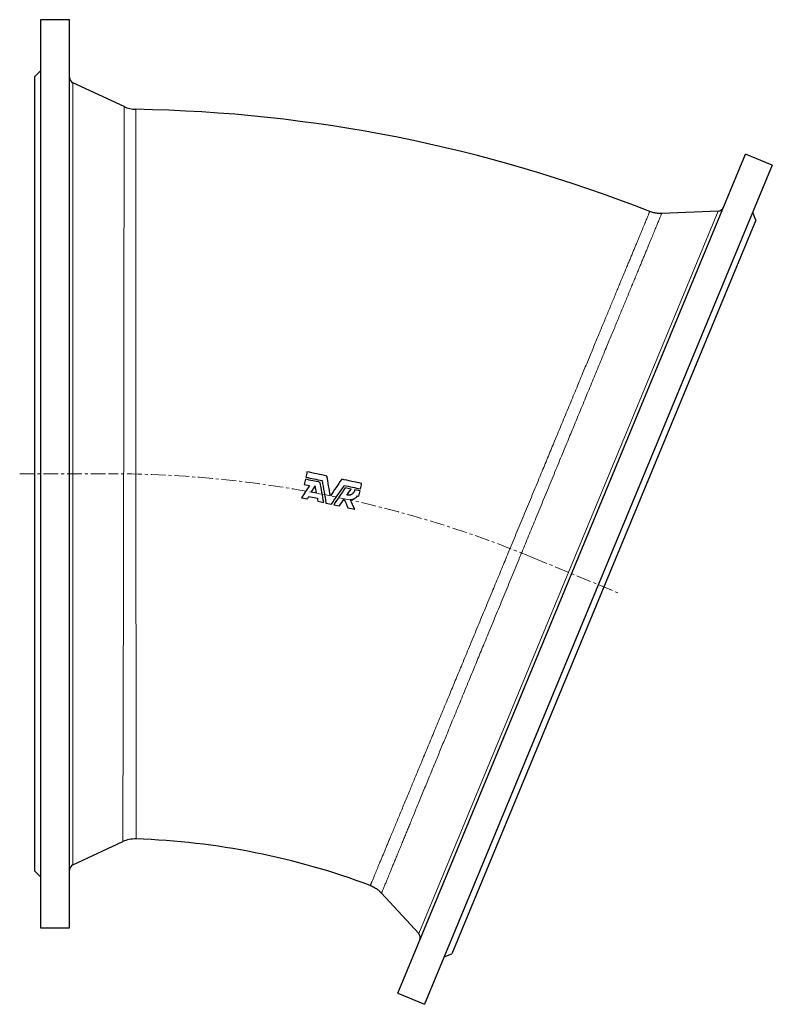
# Model space of a CAD drawing. Header units: millimetres. Extents: x 183 to 1940, y 92 to 1997.
# Tile 3 of 4: x 193 to 839, y 1116 to 1961. Entities that reach past the tile are written whole.
import ezdxf

# ---------------------------------------------------------------- set-up
doc = ezdxf.new("R2010")
doc.units = ezdxf.units.MM
doc.linetypes.add('CENTERX2', pattern=[20.32, 12.7, -2.54, 2.54, -2.54])
doc.layers.add('FORMAT', color=7, linetype='Continuous')

msp = doc.modelspace()

# ---------------------------------------------------------------- linework, layer by layer
at = {"color": 7, "linetype": 'Continuous', "lineweight": 25}
for p, q in [((235.82, 1961.48), (210.82, 1961.48)), ((210.82, 1961.48), (210.82, 1181.48)), ((235.82, 1181.48), (235.82, 1961.48)), ((210.82, 1917.48), (205.82, 1912.48)), ((205.82, 1912.48), (205.82, 1230.48)), ((282.67, 1886.84), (238.71, 1907.34)), ((282.66, 1886.82), (282.66, 1886.82)), ((292.8, 1884.47), (292.8, 1884.47)), ((517.52, 1125.45), (816.02, 1846.07)), ((839.11, 1836.51), (816.02, 1846.07)), ((839.11, 1836.51), (540.62, 1115.88)), ((792.63, 1797.15), (744.18, 1795.04)), ((824.98, 1789.32), (822.28, 1795.86)), ((824.98, 1789.32), (563.99, 1159.24)), ((437.31, 1562.38), (441.7, 1561.43)), ((443.34, 1556.11), (447.74, 1555.16)), ((477.49, 1558.4), (472.48, 1559.47)), ((485.19, 1556.74), (480.72, 1557.7)), ((434.84, 1550.93), (439.81, 1549.86)), ((441.28, 1552.11), (448.56, 1550.54)), ((449.03, 1547.87), (454.03, 1546.79)), ((482.89, 1552.56), (484.23, 1552.27)), ((455.96, 1546.37), (460.64, 1545.37)), ((462.57, 1544.95), (467.57, 1543.87)), ((474.84, 1542.31), (480.65, 1541.06)), ((238.71, 1235.63), (281.53, 1255.6)), ((205.82, 1230.48), (210.82, 1225.48)), ((503.66, 1211.41), (535.58, 1176.58)), ((210.82, 1181.48), (235.82, 1181.48)), ((557.46, 1156.53), (563.99, 1159.24)), ((517.52, 1125.45), (540.62, 1115.88))]:
    msp.add_line(p, q, dxfattribs=at)
at = {"color": 8, "linetype": 'Continuous', "lineweight": 18}
for p, q in [((238.71, 1907.34), (238.71, 1571.48)), ((535.58, 1176.58), (792.63, 1797.15)), ((238.71, 1571.48), (238.71, 1235.63))]:
    msp.add_line(p, q, dxfattribs=at)
at = {"color": 7, "linetype": 'Continuous', "lineweight": 25}
for centre, radius, start, end in [((240.82, 1911.87), 5, 180, 245), ((293.23, 1909.5), 25, 245.02201, 269.02742), ((271.45, 624.48), 1260.2, 68.47086, 89.02912), ((792.41, 1802.15), 5, 272.5, 337.5), ((292.08, 1232.93), 25, 88.05819, 114.96771), ((271.45, 624.48), 633.8, 69.44191, 88.05803), ((240.82, 1231.1), 5, 115, 180), ((531.89, 1173.2), 5, 337.5, 42.5)]:
    msp.add_arc(centre, radius, start, end, dxfattribs=at)
at = {"color": 8, "linetype": 'Continuous', "lineweight": 18}
for points, knots in [([(281.52, 1255.62), (281.52, 1255.61), (281.52, 1255.6), (281.52, 1255.84), (281.52, 1256.32), (281.52, 1257.06), (281.52, 1258.03), (281.53, 1259.18), (281.53, 1260.46), (281.54, 1261.83), (281.54, 1263.37), (281.55, 1265.07), (281.56, 1267.06), (281.56, 1269.37), (281.57, 1272.04), (281.58, 1274.94), (281.59, 1278.06), (281.6, 1281.41), (281.61, 1284.98), (281.63, 1288.77), (281.64, 1292.56), (281.65, 1296.32), (281.66, 1300), (281.67, 1303.83), (281.68, 1307.8), (281.7, 1312.18), (281.71, 1316.98), (281.73, 1322.26), (281.74, 1327.72), (281.76, 1333.36), (281.77, 1339.19), (281.79, 1345.2), (281.81, 1351.38), (281.82, 1357.39), (281.84, 1363.2), (281.85, 1368.78), (281.87, 1374.46), (281.88, 1380.26), (281.9, 1386.52), (281.91, 1393.29), (281.93, 1400.56), (281.95, 1407.97), (281.96, 1415.5), (281.98, 1423.15), (282, 1430.91), (282.02, 1438.79), (282.03, 1446.33), (282.05, 1453.54), (282.06, 1460.38), (282.08, 1467.29), (282.09, 1474.25), (282.11, 1481.7), (282.12, 1489.65), (282.14, 1498.11), (282.15, 1506.62), (282.17, 1515.19), (282.18, 1523.8), (282.2, 1532.44), (282.22, 1541.11), (282.23, 1549.35), (282.24, 1557.14), (282.25, 1564.47), (282.27, 1571.81), (282.28, 1579.15), (282.29, 1586.95), (282.3, 1595.19), (282.32, 1603.88), (282.33, 1612.54), (282.34, 1621.18), (282.36, 1629.77), (282.37, 1638.32), (282.38, 1646.82), (282.39, 1654.81), (282.4, 1662.3), (282.41, 1669.3), (282.42, 1676.25), (282.43, 1683.14), (282.44, 1690), (282.45, 1696.8), (282.46, 1703.57), (282.47, 1710.26), (282.48, 1716.87), (282.48, 1723.4), (282.49, 1729.85), (282.5, 1736.21), (282.51, 1742.48), (282.51, 1748.65), (282.52, 1754.85), (282.53, 1761.06), (282.54, 1767.26), (282.54, 1773.35), (282.55, 1779.31), (282.56, 1785.03), (282.56, 1790.53), (282.57, 1795.81), (282.57, 1800.96), (282.58, 1806), (282.58, 1810.92), (282.59, 1815.72), (282.59, 1820.39), (282.6, 1825.16), (282.6, 1830.01), (282.61, 1834.91), (282.61, 1839.6), (282.62, 1844.09), (282.62, 1848.37), (282.63, 1852.44), (282.63, 1856.29), (282.64, 1859.74), (282.64, 1862.81), (282.64, 1865.54), (282.64, 1868.11), (282.65, 1870.52), (282.65, 1872.91), (282.65, 1875.24), (282.65, 1877.47), (282.65, 1879.47), (282.66, 1881.23), (282.66, 1882.76), (282.66, 1884.04), (282.66, 1885.09), (282.66, 1885.85), (282.66, 1886.38), (282.66, 1886.69), (282.66, 1886.84), (282.66, 1886.82), (282.66, 1886.82)], [0, 0, 0, 0, 0.004737, 0.013532, 0.022327, 0.031125, 0.039923, 0.048719, 0.056116, 0.063517, 0.070919, 0.07832, 0.085718, 0.094516, 0.103318, 0.11212, 0.120918, 0.129717, 0.138519, 0.14732, 0.156119, 0.16352, 0.170923, 0.178328, 0.185732, 0.193133, 0.201933, 0.210737, 0.21954, 0.228341, 0.237141, 0.245945, 0.254748, 0.263548, 0.270951, 0.278356, 0.285762, 0.293167, 0.300569, 0.309369, 0.318172, 0.326976, 0.335776, 0.344576, 0.353379, 0.362183, 0.370983, 0.378384, 0.385789, 0.393195, 0.400599, 0.408001, 0.4168, 0.425602, 0.434404, 0.443202, 0.452001, 0.460803, 0.469605, 0.478403, 0.485804, 0.493207, 0.500612, 0.508015, 0.515415, 0.524212, 0.533012, 0.541813, 0.550609, 0.559406, 0.568206, 0.577007, 0.585804, 0.593202, 0.600604, 0.608007, 0.615409, 0.622808, 0.630277, 0.63775, 0.645224, 0.652696, 0.660166, 0.667636, 0.675108, 0.682582, 0.690055, 0.697524, 0.70543, 0.713338, 0.721249, 0.729157, 0.737063, 0.744544, 0.752027, 0.75951, 0.766991, 0.77454, 0.78209, 0.789641, 0.797189, 0.805983, 0.814781, 0.823578, 0.832373, 0.841167, 0.849964, 0.858762, 0.867556, 0.874953, 0.882353, 0.889753, 0.897153, 0.90455, 0.913344, 0.922142, 0.930939, 0.939734, 0.948528, 0.957325, 0.966123, 0.974917, 0.982314, 0.989714, 0.997115, 1, 1, 1, 1]), ([(292.8, 1884.47), (292.8, 1884.47), (292.8, 1884.48), (292.8, 1884.21), (292.8, 1883.7), (292.8, 1882.95), (292.8, 1881.96), (292.8, 1880.73), (292.8, 1879.34), (292.8, 1877.84), (292.8, 1876.26), (292.8, 1874.51), (292.8, 1872.61), (292.8, 1870.41), (292.8, 1867.87), (292.8, 1864.97), (292.8, 1861.85), (292.81, 1858.51), (292.81, 1854.94), (292.81, 1851.16), (292.81, 1847.16), (292.81, 1843.18), (292.81, 1839.25), (292.81, 1835.41), (292.81, 1831.42), (292.81, 1827.29), (292.81, 1823.01), (292.81, 1818.58), (292.81, 1813.99), (292.81, 1809.27), (292.81, 1804.4), (292.81, 1799.39), (292.81, 1794.23), (292.81, 1788.95), (292.81, 1783.56), (292.81, 1778.08), (292.81, 1772.5), (292.81, 1766.81), (292.81, 1761.01), (292.81, 1755.11), (292.81, 1749.1), (292.81, 1743), (292.81, 1736.8), (292.81, 1730.51), (292.81, 1724.01), (292.81, 1717.3), (292.82, 1710.37), (292.82, 1703.35), (292.82, 1696.26), (292.82, 1688.81), (292.82, 1681.02), (292.82, 1672.87), (292.82, 1664.64), (292.82, 1656.34), (292.82, 1647.97), (292.82, 1639.55), (292.82, 1631.07), (292.82, 1623), (292.83, 1615.35), (292.83, 1608.13), (292.83, 1600.88), (292.83, 1593.62), (292.83, 1585.9), (292.83, 1577.7), (292.83, 1569.04), (292.83, 1560.38), (292.83, 1551.73), (292.84, 1543.09), (292.84, 1534.48), (292.84, 1525.89), (292.84, 1517.79), (292.84, 1510.18), (292.84, 1503.05), (292.84, 1495.96), (292.85, 1488.91), (292.85, 1481.46), (292.85, 1473.63), (292.85, 1465.44), (292.85, 1457.33), (292.85, 1449.3), (292.86, 1441.37), (292.86, 1433.54), (292.86, 1425.81), (292.86, 1418.59), (292.86, 1411.88), (292.87, 1405.65), (292.87, 1399.51), (292.87, 1393.46), (292.87, 1387.13), (292.87, 1380.56), (292.88, 1373.75), (292.88, 1367.1), (292.88, 1360.61), (292.88, 1354.28), (292.89, 1348.11), (292.89, 1342.11), (292.89, 1336.6), (292.89, 1331.54), (292.89, 1326.91), (292.9, 1322.41), (292.9, 1318.05), (292.9, 1313.56), (292.9, 1308.98), (292.9, 1304.34), (292.91, 1299.9), (292.91, 1295.67), (292.91, 1291.65), (292.91, 1287.85), (292.91, 1284.26), (292.92, 1281.07), (292.92, 1278.24), (292.92, 1275.73), (292.92, 1273.39), (292.92, 1271.21), (292.92, 1269.06), (292.92, 1266.99), (292.92, 1265.03), (292.93, 1263.31), (292.93, 1261.82), (292.93, 1260.57), (292.93, 1259.55), (292.93, 1258.78), (292.93, 1258.27), (292.93, 1258), (292.93, 1257.89), (292.93, 1257.92), (292.93, 1257.92)], [0, 0, 0, 0, 0.0056809, 0.0144787, 0.0232731, 0.0320675, 0.0408654, 0.0496632, 0.0584576, 0.0658546, 0.0732546, 0.0806557, 0.0880557, 0.0954527, 0.1042471, 0.1130449, 0.1218427, 0.1306371, 0.1394315, 0.1482292, 0.157027, 0.1658214, 0.1732183, 0.1806183, 0.1880192, 0.1954192, 0.2028161, 0.2102974, 0.2177808, 0.2252642, 0.2327456, 0.2402941, 0.2478447, 0.2553953, 0.2629438, 0.2704136, 0.2778864, 0.2853603, 0.2928332, 0.3003029, 0.3077727, 0.3152455, 0.3227194, 0.3301923, 0.337662, 0.3455675, 0.3534766, 0.3613869, 0.3692961, 0.3772015, 0.3859986, 0.394799, 0.4035994, 0.4123964, 0.4211934, 0.4299938, 0.4387942, 0.4475913, 0.4549903, 0.4623923, 0.4697954, 0.4771974, 0.4845965, 0.4933953, 0.5021974, 0.5109995, 0.5197983, 0.528597, 0.5373992, 0.5462013, 0.5550001, 0.5624006, 0.5698041, 0.5772086, 0.5846121, 0.5920126, 0.6008127, 0.6096162, 0.6184196, 0.6272197, 0.6360198, 0.6448233, 0.6536267, 0.6624268, 0.6698285, 0.6772332, 0.6846389, 0.6920436, 0.6994453, 0.7082454, 0.7170489, 0.7258524, 0.7346525, 0.7434526, 0.7522561, 0.7610595, 0.7698597, 0.7772615, 0.7846664, 0.7920723, 0.7994772, 0.8068791, 0.815677, 0.8244784, 0.8332797, 0.8420777, 0.8508757, 0.8596771, 0.8684784, 0.8772764, 0.8846767, 0.89208, 0.8994842, 0.9068875, 0.9142878, 0.9230821, 0.9318797, 0.9406774, 0.9494717, 0.958266, 0.9670636, 0.9758613, 0.9846555, 0.9920527, 0.9994529, 1, 1, 1, 1]), ([(494.02, 1217.94), (494.02, 1217.94), (494.01, 1217.91), (494.08, 1218.09), (494.25, 1218.49), (494.5, 1219.08), (494.8, 1219.82), (495.16, 1220.68), (495.58, 1221.68), (496.06, 1222.85), (496.64, 1224.25), (497.33, 1225.92), (498.15, 1227.89), (499.06, 1230.09), (500.06, 1232.49), (501.14, 1235.1), (502.31, 1237.92), (503.57, 1240.95), (504.84, 1244.01), (506.1, 1247.06), (507.35, 1250.07), (508.66, 1253.22), (510.02, 1256.51), (511.53, 1260.15), (513.2, 1264.17), (515.04, 1268.6), (516.95, 1273.22), (518.94, 1278.01), (521, 1282.98), (523.13, 1288.11), (525.33, 1293.42), (527.48, 1298.6), (529.56, 1303.62), (531.56, 1308.45), (533.61, 1313.39), (535.7, 1318.44), (537.97, 1323.91), (540.43, 1329.83), (543.08, 1336.22), (545.78, 1342.73), (548.53, 1349.38), (551.33, 1356.14), (554.19, 1363.02), (557.08, 1370.01), (559.87, 1376.73), (562.53, 1383.15), (565.07, 1389.26), (567.63, 1395.44), (570.21, 1401.68), (572.98, 1408.36), (575.95, 1415.52), (579.11, 1423.14), (582.29, 1430.83), (585.5, 1438.57), (588.73, 1446.37), (591.99, 1454.22), (595.25, 1462.1), (598.36, 1469.6), (601.31, 1476.71), (604.08, 1483.41), (606.87, 1490.12), (609.65, 1496.85), (612.62, 1504), (615.76, 1511.58), (619.07, 1519.58), (622.38, 1527.57), (625.69, 1535.54), (628.98, 1543.49), (632.27, 1551.42), (635.54, 1559.31), (638.62, 1566.75), (641.51, 1573.73), (644.22, 1580.26), (646.91, 1586.76), (649.58, 1593.21), (652.4, 1600.02), (655.36, 1607.17), (658.46, 1614.64), (661.52, 1622.03), (664.55, 1629.33), (667.53, 1636.54), (670.48, 1643.65), (673.38, 1650.66), (676.09, 1657.19), (678.61, 1663.26), (680.94, 1668.89), (683.23, 1674.43), (685.49, 1679.88), (687.72, 1685.26), (689.92, 1690.56), (692.08, 1695.78), (694.2, 1700.89), (696.28, 1705.91), (698.32, 1710.84), (700.32, 1715.67), (702.27, 1720.38), (704.16, 1724.95), (706, 1729.38), (707.78, 1733.68), (709.51, 1737.85), (711.19, 1741.9), (712.81, 1745.81), (714.37, 1749.6), (715.89, 1753.25), (717.34, 1756.77), (718.74, 1760.14), (720.11, 1763.44), (721.44, 1766.66), (722.73, 1769.77), (723.96, 1772.73), (725.11, 1775.51), (726.24, 1778.24), (727.33, 1780.86), (728.37, 1783.38), (729.32, 1785.68), (730.19, 1787.77), (730.96, 1789.64), (731.65, 1791.3), (732.25, 1792.74), (732.73, 1793.9), (733.11, 1794.82), (733.4, 1795.52), (733.63, 1796.07), (733.79, 1796.46), (733.89, 1796.72), (733.9, 1796.74), (733.91, 1796.74)], [0, 0, 0, 0, 0.002988, 0.011783, 0.020579, 0.029372, 0.036768, 0.044166, 0.051566, 0.058965, 0.06636, 0.075152, 0.083946, 0.092741, 0.101532, 0.110324, 0.119118, 0.127913, 0.136704, 0.144098, 0.151496, 0.158894, 0.166291, 0.173686, 0.182479, 0.191276, 0.200073, 0.208867, 0.21766, 0.226457, 0.235254, 0.244048, 0.251444, 0.258843, 0.266243, 0.273642, 0.281038, 0.289836, 0.298636, 0.307437, 0.316234, 0.325032, 0.333832, 0.342633, 0.35143, 0.35883, 0.366232, 0.373635, 0.381037, 0.388437, 0.397236, 0.406039, 0.414842, 0.423642, 0.432441, 0.441244, 0.450047, 0.458847, 0.466248, 0.473653, 0.481058, 0.488462, 0.495864, 0.504663, 0.513467, 0.52227, 0.531069, 0.539869, 0.548672, 0.557476, 0.566275, 0.573677, 0.581081, 0.588487, 0.595892, 0.603293, 0.612092, 0.620894, 0.629696, 0.638494, 0.647293, 0.656095, 0.664897, 0.673695, 0.681096, 0.688499, 0.695904, 0.703307, 0.710708, 0.718193, 0.72568, 0.733168, 0.740653, 0.748205, 0.75576, 0.763315, 0.770867, 0.778336, 0.785808, 0.793282, 0.800754, 0.808223, 0.815692, 0.823165, 0.830638, 0.83811, 0.845579, 0.853484, 0.861393, 0.869303, 0.877211, 0.885116, 0.893911, 0.902709, 0.911507, 0.920302, 0.929097, 0.937895, 0.946693, 0.955488, 0.962885, 0.970286, 0.977687, 0.985087, 0.992485, 1, 1, 1, 1]), ([(744.18, 1795.04), (744.18, 1795.04), (744.19, 1795.06), (744.15, 1794.96), (744.04, 1794.7), (743.82, 1794.17), (743.51, 1793.42), (743.11, 1792.45), (742.62, 1791.27), (742.04, 1789.86), (741.36, 1788.23), (740.64, 1786.48), (739.89, 1784.65), (739.11, 1782.78), (738.28, 1780.76), (737.38, 1778.59), (736.42, 1776.26), (735.39, 1773.77), (734.3, 1771.13), (733.15, 1768.34), (731.94, 1765.41), (730.67, 1762.33), (729.33, 1759.1), (727.94, 1755.74), (726.5, 1752.24), (724.99, 1748.6), (723.41, 1744.75), (721.73, 1740.68), (719.96, 1736.4), (718.13, 1731.97), (716.24, 1727.39), (714.33, 1722.77), (712.4, 1718.1), (710.46, 1713.4), (708.47, 1708.58), (706.43, 1703.63), (704.33, 1698.56), (702.18, 1693.36), (699.99, 1688.05), (697.64, 1682.34), (695.11, 1676.22), (692.4, 1669.65), (689.64, 1662.96), (686.82, 1656.15), (683.96, 1649.22), (681.06, 1642.18), (678.11, 1635.04), (675.28, 1628.18), (672.57, 1621.62), (670, 1615.38), (667.4, 1609.09), (664.78, 1602.74), (661.97, 1595.93), (658.97, 1588.66), (655.77, 1580.91), (652.55, 1573.1), (649.31, 1565.24), (646.05, 1557.34), (642.77, 1549.39), (639.48, 1541.41), (636.35, 1533.82), (633.39, 1526.64), (630.59, 1519.87), (627.8, 1513.09), (625, 1506.3), (622.03, 1499.09), (618.88, 1491.45), (615.56, 1483.39), (612.24, 1475.35), (608.94, 1467.33), (605.64, 1459.34), (602.36, 1451.38), (599.1, 1443.46), (596.03, 1436.01), (593.15, 1429.01), (590.45, 1422.47), (587.77, 1415.97), (585.12, 1409.51), (582.31, 1402.71), (579.38, 1395.57), (576.3, 1388.12), (573.27, 1380.75), (570.28, 1373.47), (567.32, 1366.3), (564.41, 1359.23), (561.55, 1352.26), (558.88, 1345.78), (556.4, 1339.76), (554.11, 1334.18), (551.85, 1328.7), (549.63, 1323.3), (547.32, 1317.68), (544.92, 1311.84), (542.45, 1305.83), (540.04, 1299.96), (537.69, 1294.25), (535.41, 1288.7), (533.19, 1283.32), (531.05, 1278.1), (529.09, 1273.32), (527.29, 1268.95), (525.66, 1264.97), (524.07, 1261.11), (522.54, 1257.39), (520.98, 1253.57), (519.38, 1249.7), (517.78, 1245.8), (516.26, 1242.1), (514.83, 1238.6), (513.47, 1235.29), (512.2, 1232.2), (511.01, 1229.31), (509.97, 1226.77), (509.06, 1224.55), (508.26, 1222.61), (507.53, 1220.82), (506.86, 1219.18), (506.21, 1217.61), (505.61, 1216.13), (505.06, 1214.79), (504.6, 1213.67), (504.23, 1212.77), (503.95, 1212.09), (503.76, 1211.64), (503.67, 1211.41), (503.68, 1211.42), (503.68, 1211.43)], [0, 0, 0, 0, 0.000118, 0.007515, 0.01631, 0.025108, 0.033905, 0.0427, 0.051495, 0.060293, 0.069091, 0.077885, 0.085282, 0.092682, 0.100084, 0.107484, 0.114881, 0.12235, 0.129822, 0.137295, 0.144767, 0.152236, 0.159705, 0.167177, 0.17465, 0.182122, 0.189591, 0.197496, 0.205404, 0.213314, 0.221222, 0.229127, 0.236612, 0.244099, 0.251586, 0.259071, 0.266623, 0.274178, 0.281732, 0.289285, 0.298083, 0.306885, 0.315686, 0.324485, 0.333283, 0.342085, 0.350886, 0.359685, 0.367085, 0.374488, 0.381893, 0.389296, 0.396697, 0.405496, 0.414299, 0.423102, 0.431902, 0.440701, 0.449504, 0.458307, 0.467107, 0.474508, 0.481912, 0.489318, 0.496722, 0.504124, 0.512923, 0.521726, 0.530529, 0.539328, 0.548128, 0.55693, 0.565733, 0.574533, 0.581934, 0.589338, 0.596743, 0.604147, 0.611549, 0.620346, 0.629147, 0.637947, 0.646745, 0.655542, 0.664343, 0.673143, 0.681941, 0.68934, 0.696742, 0.704145, 0.711547, 0.718946, 0.72774, 0.736538, 0.745335, 0.754129, 0.762923, 0.77172, 0.780517, 0.789311, 0.796707, 0.804107, 0.811507, 0.818906, 0.826302, 0.835094, 0.843889, 0.852685, 0.861476, 0.870268, 0.879064, 0.887859, 0.896651, 0.904046, 0.911443, 0.918842, 0.92624, 0.933634, 0.942428, 0.951224, 0.960021, 0.968814, 0.977608, 0.986405, 0.995201, 1, 1, 1, 1])]:
    msp.add_open_spline(points, degree=3, knots=knots, dxfattribs=at)
at = {"color": 7, "linetype": 'Continuous', "lineweight": 25}
for points in [[(744.18, 1795.04), (743.59, 1795.02), (742.43, 1795), (740.68, 1795.11), (738.95, 1795.34), (737.24, 1795.69), (735.55, 1796.15), (734.46, 1796.56), (733.91, 1796.76)], [(439.65, 1573.27), (439.32, 1571.72), (438.99, 1570.18), (438.65, 1568.63)], [(456.75, 1569.59), (451.05, 1570.81), (445.35, 1572.04), (439.65, 1573.27)], [(438.27, 1566.85), (437.95, 1565.36), (437.63, 1563.87), (437.31, 1562.38)], [(450.98, 1564.11), (446.74, 1565.02), (442.51, 1565.93), (438.27, 1566.85)], [(438.65, 1568.63), (443.29, 1567.63), (447.93, 1566.63), (452.57, 1565.63)], [(452.57, 1565.63), (453.7, 1559.22), (454.83, 1552.8), (455.96, 1546.37)], [(459.75, 1552.57), (458.75, 1558.25), (457.75, 1563.92), (456.75, 1569.59)], [(469.48, 1566.84), (466.24, 1562.09), (462.99, 1557.33), (459.75, 1552.57)], [(486.58, 1563.16), (480.88, 1564.39), (475.18, 1565.61), (469.48, 1566.84)], [(441.7, 1561.43), (439.41, 1557.93), (437.13, 1554.43), (434.84, 1550.93)], [(446.68, 1561.21), (445.57, 1559.51), (444.46, 1557.81), (443.34, 1556.11)], [(447.74, 1555.16), (447.39, 1557.18), (447.03, 1559.19), (446.68, 1561.21)], [(454.03, 1546.79), (453.02, 1552.56), (452, 1558.33), (450.98, 1564.11)], [(460.64, 1545.37), (464.31, 1550.75), (467.99, 1556.14), (471.66, 1561.52)], [(472.48, 1559.47), (469.18, 1554.63), (465.87, 1549.79), (462.57, 1544.95)], [(471.66, 1561.52), (476.3, 1560.52), (480.94, 1559.52), (485.58, 1558.52)], [(473.87, 1553.1), (475.08, 1554.86), (476.28, 1556.63), (477.49, 1558.4)], [(484.23, 1552.27), (484.55, 1553.76), (484.87, 1555.25), (485.19, 1556.74)], [(485.58, 1558.52), (485.91, 1560.07), (486.24, 1561.61), (486.58, 1563.16)], [(439.81, 1549.86), (440.3, 1550.61), (440.79, 1551.36), (441.28, 1552.11)], [(448.56, 1550.54), (448.71, 1549.65), (448.87, 1548.76), (449.03, 1547.87)], [(467.57, 1543.87), (468.87, 1545.78), (470.17, 1547.68), (471.47, 1549.58)], [(471.47, 1549.58), (472.59, 1547.16), (473.72, 1544.73), (474.84, 1542.31)], [(480.65, 1541.06), (479.38, 1543.8), (478.11, 1546.54), (476.84, 1549.29)], [(494.01, 1217.92), (494.62, 1217.68), (495.83, 1217.19), (497.57, 1216.28), (499.24, 1215.25), (500.82, 1214.09), (502.31, 1212.82), (503.21, 1211.87), (503.67, 1211.4)]]:
    msp.add_open_spline(points, degree=3, dxfattribs=at)
for points, knots in [([(480.72, 1557.7), (480.64, 1557.32), (480.53, 1556.96), (480.31, 1556.44), (480.22, 1556.27), (480.04, 1555.94), (479.94, 1555.77), (479.62, 1555.3), (479.38, 1555.01), (478.84, 1554.47), (478.54, 1554.23), (477.91, 1553.81), (477.58, 1553.63), (477.06, 1553.4), (476.87, 1553.34), (476.51, 1553.22), (476.33, 1553.17), (475.77, 1553.06), (475.4, 1553.01), (474.63, 1553), (474.25, 1553.03), (473.87, 1553.1)], [0, 0, 0, 0, 0.125, 0.125, 0.1875, 0.1875, 0.25, 0.25, 0.375, 0.375, 0.5, 0.5, 0.625, 0.625, 0.6875, 0.6875, 0.75, 0.75, 0.875, 0.875, 1, 1, 1, 1]), ([(476.84, 1549.29), (477.44, 1549.28), (478.03, 1549.36), (478.9, 1549.57), (479.19, 1549.67), (479.75, 1549.88), (480.29, 1550.13), (480.79, 1550.45), (481.28, 1550.8), (481.51, 1550.99), (482.17, 1551.6), (482.56, 1552.05), (482.89, 1552.56)], [0, 0, 0, 0, 0.25, 0.25, 0.375, 0.375, 0.5, 0.625, 0.625, 0.75, 0.75, 1, 1, 1, 1])]:
    msp.add_open_spline(points, degree=3, knots=knots, dxfattribs=at)
at = {"layer": 'FORMAT', "linetype": 'CENTERX2', "lineweight": 18}
for p, q in [((193.02, 1571.48), (271.45, 1571.48)), ((633.85, 1499.4), (706.57, 1469.27))]:
    msp.add_line(p, q, dxfattribs=at)
msp.add_arc((271.45, 624.48), 947, 67.5, 90, dxfattribs=at)

doc.saveas('drawing.dxf')
